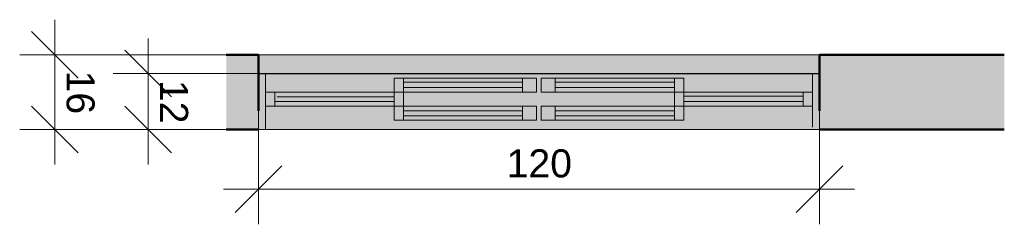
# Model space of a CAD drawing. Header units: metres. Extents: x -7.1 to 16.7, y -17.8 to 3.5.
# Tile 1 of 13: x -2.315 to -0.208, y -17.052 to -16.614. Entities that reach past the tile are written whole.
import ezdxf

# ---------------------------------------------------------------- set-up
doc = ezdxf.new("R2010")
doc.units = ezdxf.units.M
for name, color, linetype, lineweight in [('A-ANNO-DIMS', 7, 'Continuous', 9), ('A-ANNO-DIMS-50', 7, 'Continuous', 9), ('A-DETL-GENF', 7, 'Continuous', 5), ('A-GLAZ', 7, 'Continuous', 5), ('A-WALL-PATT', 7, 'Continuous', 5), ('I-WALL', 7, 'Continuous', 5)]:
    doc.layers.add(name, color=color, linetype=linetype, lineweight=lineweight)
doc.layers.add('A-DETL', color=7, linetype='Continuous', lineweight=5, true_color=0x00a600)
doc.styles.add('Arial', font='arial.ttf', dxfattribs={"height": 0.06})
doc.dimstyles.new('Com_linha__ref__contínua__-_Cor_Vermelha_Arial_1_2mm_2', dxfattribs={"dimscale": 0.3048, "dimtxt": 0.061216, "dimasz": 0.328084, "dimexe": 0.246063, "dimexo": 0.246063, "dimgap": 0.024606, "dimtad": 1, "dimdec": 1, "dimlfac": 100, "dimrnd": 0.1, "dimdsep": 46, "dimtxsty": 'Arial', "dimblk1": 'OBLIQUE', "dimblk2": 'OBLIQUE', "dimsah": 1, "dimcen": 0.09, "dimdle": 0.246063, "dimazin": 0, "dimtfac": 1, "dimtdec": 4, "dimtix": 1, "dimtmove": 0, "dimatfit": 3, "dimfxl": 1, "dimtvp": 1, "dimtolj": 1, "dimtzin": 0, "dimarcsym": 2})

# ---------------------------------------------------------------- blocks, each defined once
blk = doc.blocks.new('JANELA DE CORRE_862-DET_J10')
at = {"layer": 'A-GLAZ', "true_color": 0xfffffe}
h = blk.add_hatch(color=7, dxfattribs=at)
h.paths.add_polyline_path([(0.6, 0.08), (-0.6, 0.08), (-0.6, -0.04), (0.6, -0.04), (0.6, 0.06)])
h.paths.add_polyline_path([(-0.31, 0.06), (-0.005, 0.06), (-0.005, 0.03), (-0.31, 0.03)])
h.paths.add_polyline_path([(0.31, 0.06), (0.31, 0.03), (0.005, 0.03), (0.005, 0.06), (0.29, 0.06)])
at = {"layer": 'A-GLAZ', "lineweight": 15}
for p, q in [((-0.6, -0.04), (-0.6, 0.08)), ((-0.585, -0.04), (-0.585, 0.075)), ((0.585, -0.04), (0.585, 0.08)), ((0.6, -0.04), (0.6, 0.08)), ((-0.31, 0.03), (-0.585, 0.03)), ((-0.565, 0), (-0.565, 0.03)), ((-0.31, 0), (-0.31, 0.03)), ((-0.29, 0), (-0.29, 0.03)), ((0.29, 0.03), (0.29, 0)), ((0.31, 0), (0.31, 0.03)), ((0.585, 0.03), (0.31, 0.03)), ((0.565, 0), (0.565, 0.03)), ((-0.585, 0), (-0.31, 0)), ((-0.31, 0.02), (-0.565, 0.02)), ((-0.565, 0.009), (-0.31, 0.009)), ((-0.005, 0), (-0.31, 0)), ((-0.31, 0), (-0.31, -0.03)), ((-0.29, -0.03), (-0.29, 0)), ((0.31, 0), (0.005, 0)), ((0.29, -0.03), (0.29, 0)), ((0.31, 0.02), (0.565, 0.02)), ((0.56, 0.01), (0.31, 0.01)), ((0.31, 0), (0.585, 0)), ((0.31, -0.03), (0.31, 0)), ((-0.035, -0.01), (-0.29, -0.01)), ((-0.29, -0.021), (-0.035, -0.021)), ((-0.035, -0.03), (-0.035, 0)), ((-0.005, -0.03), (-0.005, 0)), ((0.005, 0), (0.005, -0.03)), ((0.035, -0.03), (0.035, 0)), ((0.29, -0.01), (0.035, -0.01)), ((0.035, -0.021), (0.29, -0.021)), ((-0.31, -0.03), (-0.005, -0.03)), ((0.005, -0.03), (0.31, -0.03))]:
    blk.add_line(p, q, dxfattribs=at)
at = {"layer": 'A-GLAZ'}
for p, q in [((-0.6, 0.08), (0.6, 0.08)), ((-0.6, -0.04), (-0.6, 0.08)), ((0.6, 0.08), (0.6, -0.04))]:
    blk.add_line(p, q, dxfattribs=at)
blk = doc.blocks.new('DIMBLOCK1-DET_J1')
at = {"layer": 'A-ANNO-DIMS-50', "color": 242, "true_color": 0xbd2b2e}
for p, q in [((-1.804, -16.9768), (-1.804, -16.7927)), ((-0.604, -16.9768), (-0.604, -16.8173)), ((-1.804, -16.9768), (-1.754, -16.9268)), ((-0.604, -16.9768), (-0.554, -16.9268)), ((-1.879, -16.9768), (-0.529, -16.9768)), ((-1.804, -16.9768), (-1.854, -17.0268)), ((-1.804, -16.9768), (-1.804, -17.0518)), ((-0.604, -16.9768), (-0.654, -17.0268)), ((-0.604, -16.9768), (-0.604, -17.0518))]:
    blk.add_line(p, q, dxfattribs=at)
at = {"layer": 'A-ANNO-DIMS-50', "color": 0, "insert": (-1.2732, -16.8914), "char_height": 0.06, "width": 0.16613, "attachment_point": 1, "line_spacing_factor": 0.941778, "style": 'Arial'}
blk.add_mtext('120', dxfattribs=at)
blk = doc.blocks.new('_Oblique')
at = {"color": 0, "linetype": 'ByBlock', "lineweight": -2}
blk.add_line((-0.5, -0.5), (0.5, 0.5), dxfattribs=at)
blk = doc.blocks.new('DIMBLOCK2-DET_J1')
at = {"layer": 'A-ANNO-DIMS-50', "color": 242, "true_color": 0xbd2b2e}
for p, q in [((-2.0401, -16.654), (-2.0401, -16.924)), ((-2.0401, -16.729), (-2.0901, -16.679)), ((-2.0401, -16.729), (-2.1151, -16.729)), ((-2.0401, -16.729), (-1.9901, -16.779)), ((-2.0401, -16.729), (-1.5832, -16.729)), ((-2.0401, -16.849), (-2.0901, -16.799)), ((-2.0401, -16.849), (-2.1151, -16.849)), ((-2.0401, -16.849), (-1.9901, -16.899)), ((-2.0401, -16.849), (-1.9481, -16.849))]:
    blk.add_line(p, q, dxfattribs=at)
at = {"layer": 'A-ANNO-DIMS-50', "color": 0, "insert": (-1.9547, -16.7429), "char_height": 0.06, "width": 0.110753, "attachment_point": 1, "rotation": 270, "line_spacing_factor": 0.941778, "style": 'Arial'}
blk.add_mtext('12', dxfattribs=at)
blk = doc.blocks.new('DIMBLOCK3-DET_J1')
at = {"layer": 'A-ANNO-DIMS-50', "color": 242, "true_color": 0xbd2b2e}
for p, q in [((-2.2401, -16.614), (-2.2401, -16.924)), ((-2.2401, -16.689), (-2.2901, -16.639)), ((-2.2401, -16.689), (-2.3151, -16.689)), ((-2.2401, -16.689), (-2.1901, -16.739)), ((-2.2401, -16.689), (-1.8101, -16.689)), ((-2.2401, -16.849), (-2.2901, -16.799)), ((-2.2401, -16.849), (-2.3151, -16.849)), ((-2.2401, -16.849), (-2.1901, -16.899)), ((-2.2401, -16.849), (-1.7722, -16.849))]:
    blk.add_line(p, q, dxfattribs=at)
at = {"layer": 'A-ANNO-DIMS-50', "color": 0, "insert": (-2.1547, -16.7229), "char_height": 0.06, "width": 0.110753, "attachment_point": 1, "rotation": 270, "line_spacing_factor": 0.941778, "style": 'Arial'}
blk.add_mtext('16', dxfattribs=at)

msp = doc.modelspace()

# ---------------------------------------------------------------- hatches: boundary and pattern name
at = {"layer": 'A-DETL-GENF', "true_color": 0xffffff}
msp.add_hatch(color=7, dxfattribs=at).paths.add_polyline_path([(-0.6246, -16.729), (-0.604, -16.729), (-0.604, -16.689), (-1.804, -16.689), (-1.804, -16.729), (-0.8327, -16.729)])
h = msp.add_hatch(color=7, dxfattribs=at)
h.paths.add_polyline_path([(-1.514, -16.829), (-1.494, -16.829), (-1.494, -16.799), (-1.514, -16.799), (-1.514, -16.82)])
h.paths.add_polyline_path([(-1.209, -16.829), (-1.209, -16.799), (-1.239, -16.799), (-1.239, -16.829)])
h = msp.add_hatch(color=7, dxfattribs=at)
h.paths.add_polyline_path([(-1.494, -16.829), (-1.239, -16.829), (-1.239, -16.82), (-1.494, -16.82)])
h.paths.add_polyline_path([(-1.2489, -16.809), (-1.239, -16.809), (-1.239, -16.799), (-1.494, -16.799), (-1.494, -16.809), (-1.457, -16.809)])
at = {"layer": 'A-DETL-GENF', "true_color": 0xe1ffff}
for points in [[(-1.239, -16.82), (-1.239, -16.809), (-1.494, -16.809), (-1.494, -16.82), (-1.2489, -16.82)], [(-0.914, -16.82), (-0.914, -16.809), (-1.169, -16.809), (-1.169, -16.82), (-1.0408, -16.82)]]:
    msp.add_hatch(color=7, dxfattribs=at).paths.add_polyline_path(points)
at = {"layer": 'A-DETL-GENF', "true_color": 0xffffff}
h = msp.add_hatch(color=7, dxfattribs=at)
h.paths.add_polyline_path([(-0.914, -16.829), (-0.894, -16.829), (-0.894, -16.799), (-0.914, -16.799), (-0.914, -16.82)])
h.paths.add_polyline_path([(-1.199, -16.829), (-1.169, -16.829), (-1.169, -16.799), (-1.199, -16.799), (-1.199, -16.82)])
h = msp.add_hatch(color=7, dxfattribs=at)
h.paths.add_polyline_path([(-0.914, -16.829), (-0.914, -16.82), (-1.169, -16.82), (-1.169, -16.829), (-1.0408, -16.829)])
h.paths.add_polyline_path([(-0.914, -16.809), (-0.914, -16.799), (-1.169, -16.799), (-1.169, -16.809), (-1.0408, -16.809)])
at = {"layer": 'A-WALL-PATT', "true_color": 0x808080}
h = msp.add_hatch(color=8, dxfattribs=at)
h.paths.add_polyline_path([(-1.8732, -16.849), (-1.804, -16.849), (-1.804, -16.689), (-1.8732, -16.689), (-1.8732, -16.8332)])
h.paths.add_polyline_path([(-0.604, -16.849), (-0.2084, -16.849), (-0.2084, -16.689), (-0.604, -16.689), (-0.604, -16.729)])

# ---------------------------------------------------------------- linework, layer by layer
at = {"layer": 'A-DETL', "color": 7, "lineweight": 15}
for p, q in [((-0.604, -16.689), (-1.804, -16.689)), ((-1.514, -16.799), (-1.514, -16.829)), ((-1.494, -16.799), (-1.514, -16.799)), ((-1.239, -16.799), (-1.494, -16.799)), ((-1.494, -16.799), (-1.494, -16.809)), ((-1.239, -16.809), (-1.494, -16.809)), ((-1.494, -16.809), (-1.494, -16.82)), ((-1.209, -16.799), (-1.239, -16.799)), ((-1.239, -16.809), (-1.239, -16.799)), ((-1.239, -16.82), (-1.239, -16.809)), ((-1.209, -16.829), (-1.209, -16.799)), ((-1.169, -16.799), (-1.199, -16.799)), ((-1.199, -16.799), (-1.199, -16.829)), ((-0.914, -16.799), (-1.169, -16.799)), ((-1.169, -16.799), (-1.169, -16.809)), ((-0.914, -16.809), (-1.169, -16.809)), ((-1.169, -16.809), (-1.169, -16.82)), ((-0.894, -16.799), (-0.914, -16.799)), ((-0.914, -16.809), (-0.914, -16.799)), ((-0.914, -16.82), (-0.914, -16.809)), ((-0.894, -16.829), (-0.894, -16.799)), ((-1.514, -16.829), (-1.494, -16.829)), ((-1.494, -16.82), (-1.494, -16.829)), ((-1.494, -16.82), (-1.239, -16.82)), ((-1.494, -16.829), (-1.239, -16.829)), ((-1.239, -16.829), (-1.239, -16.82)), ((-1.239, -16.829), (-1.209, -16.829)), ((-1.199, -16.829), (-1.169, -16.829)), ((-1.169, -16.82), (-1.169, -16.829)), ((-1.169, -16.82), (-0.914, -16.82)), ((-1.169, -16.829), (-0.914, -16.829)), ((-0.914, -16.829), (-0.914, -16.82)), ((-0.914, -16.829), (-0.894, -16.829))]:
    msp.add_line(p, q, dxfattribs=at)
at = {"layer": 'A-DETL', "color": 7, "lineweight": 50}
for p, q in [((-1.804, -16.689), (-1.804, -16.729)), ((-1.804, -16.809), (-1.804, -16.689)), ((-0.604, -16.729), (-0.604, -16.689)), ((-0.604, -16.809), (-0.604, -16.689))]:
    msp.add_line(p, q, dxfattribs=at)
at = {"layer": 'A-DETL', "color": 7, "lineweight": 25}
msp.add_line((-1.804, -16.729), (-0.604, -16.729), dxfattribs=at)
at = {"layer": 'I-WALL', "lineweight": 50}
for p, q in [((-1.804, -16.689), (-1.8732, -16.689)), ((-0.2084, -16.689), (-0.604, -16.689)), ((-1.8732, -16.849), (-1.804, -16.849)), ((-0.604, -16.849), (-0.2084, -16.849))]:
    msp.add_line(p, q, dxfattribs=at)

# ---------------------------------------------------------------- block references
at = {"layer": 'A-GLAZ', "rotation": 180}
msp.add_blockref('JANELA DE CORRE_862-DET_J10', (-1.204, -16.769), dxfattribs=at)

# ---------------------------------------------------------------- dimensions: what is measured, and where the dimension line sits
at = {"layer": 'A-ANNO-DIMS', "color": 242, "true_color": 0xbd2b2e}
for base, p1, p2, angle, override, picture, middle in [((-2.2401, -16.849), (-1.7351, -16.689), (-1.6972, -16.849), 90, {"dimpost": '<>', "dimfxl": 0.164414}, 'DIMBLOCK3-DET_J1', (-2.2782, -16.769)), ((-2.0401, -16.849), (-1.5082, -16.729), (-1.804, -16.849), 90, {"dimpost": '<>', "dimfxl": 0.319187}, 'DIMBLOCK2-DET_J1', (-2.0777, -16.789)), ((-0.604, -16.9768), (-1.804, -16.7177), (-0.604, -16.7423), 0, {"dimpost": '<>', "dimfxl": 1.200252}, 'DIMBLOCK1-DET_J1', (-1.204, -16.9387))]:
    dim = msp.add_linear_dim(base=base, p1=p1, p2=p2, angle=angle, dimstyle='Com_linha__ref__contínua__-_Cor_Vermelha_Arial_1_2mm_2', override=override, dxfattribs=at)
    dim.commit()
    dim.dimension.update_dxf_attribs({"geometry": picture, "text_midpoint": middle})

doc.saveas('drawing.dxf')
